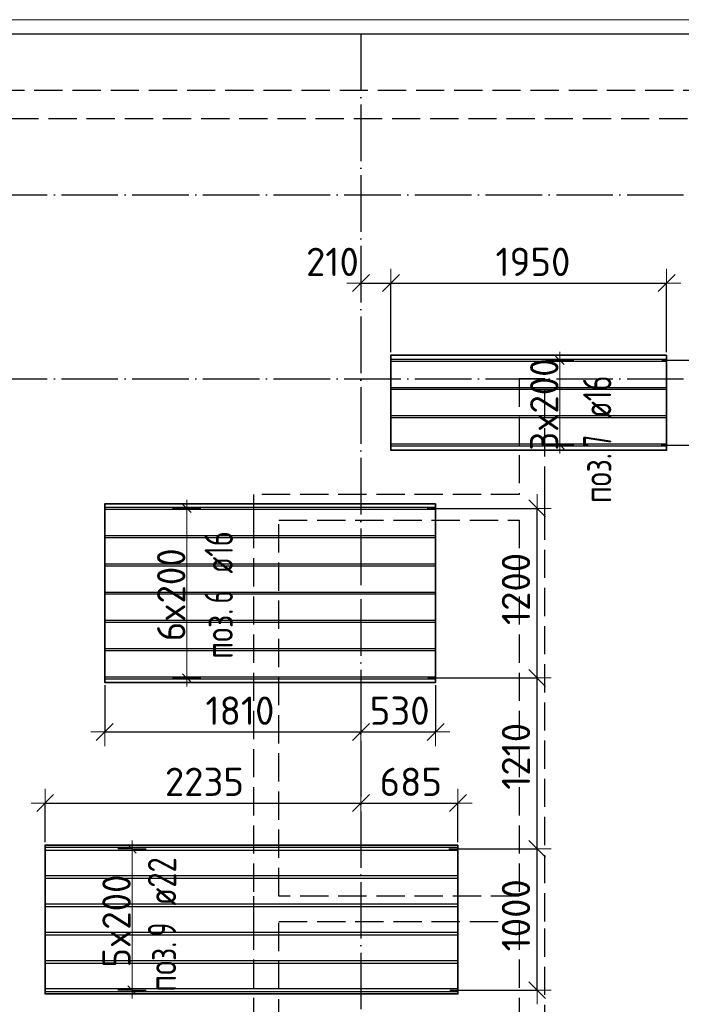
# Model space of a CAD drawing. Header units: millimetres. Extents: x 13527 to 139154, y -122592 to 61893.
# Tile 57 of 130: x 83406 to 88086, y -20526 to -13560. Entities that reach past the tile are written whole.
import ezdxf

# ---------------------------------------------------------------- set-up
doc = ezdxf.new("R2010")
doc.units = ezdxf.units.MM
doc.header["$PDMODE"] = 65
for name, pattern in [('______11', [500, 400, -50, 0, -50]), ('______2', [270, 200, -70]), ('______5', [1100, 800, -100, 100, -100])]:
    doc.linetypes.add(name, pattern=pattern)
for name, color, linetype, lineweight in [('Standard', 7, 'Continuous', 25), ('Размерная линия_ общее_1', 7, 'Continuous', 13), ('Стена_ общее', 7, 'Continuous', 35), ('Фундамент_ общее', 7, 'Continuous', 35)]:
    doc.layers.add(name, color=color, linetype=linetype, lineweight=lineweight)
doc.layers.add('Арм.стержн. Доп. Арм. ниж.зоны Х', color=7, linetype='Continuous', lineweight=35, true_color=0xff1cff)
doc.layers.add('Осевая линия_ общее', color=7, linetype='______5', lineweight=13, true_color=0xa0a0a0)
doc.styles.add('ISOCPEUR', font='isocpeur.ttf')
doc.dimstyles.new('DIMSTYLE_11', dxfattribs={"dimtxt": 200, "dimasz": 200, "dimexe": 0, "dimexo": 0, "dimgap": 100, "dimtad": 0, "dimdec": 0, "dimrnd": 5, "dimzin": 12, "dimdsep": 46, "dimtxsty": 'ISOCPEUR', "dimblk1": 'ALL_ML_STRICH', "dimblk2": 'ALL_ML_STRICH', "dimsah": 1, "dimcen": 0, "dimclrd": 7, "dimclre": 256, "dimclrt": 7, "dimadec": 0, "dimazin": 0, "dimtfac": 1, "dimtdec": 0, "dimtix": 1, "dimtmove": 2, "dimatfit": 3, "dimfxl": 0, "dimtvp": 1.2, "dimtzin": 0, "dimlwd": 0, "dimlwe": -3, "dimarcsym": 0})
doc.dimstyles.new('DIMSTYLE_8', dxfattribs={"dimtxt": 200, "dimasz": 200, "dimexe": 0, "dimexo": 0, "dimgap": 100, "dimtad": 2, "dimdec": 0, "dimrnd": 5, "dimzin": 12, "dimdsep": 46, "dimtxsty": 'ISOCPEUR', "dimblk1": 'ALL_ML_STRICH', "dimblk2": 'ALL_ML_STRICH', "dimsah": 1, "dimcen": 0, "dimclrd": 7, "dimclre": 256, "dimclrt": 7, "dimadec": 0, "dimazin": 0, "dimtfac": 1, "dimtdec": 0, "dimtix": 1, "dimtmove": 2, "dimatfit": 3, "dimfxl": 0, "dimtvp": 1.2, "dimtzin": 0, "dimlwd": 0, "dimlwe": -3, "dimarcsym": 0})
doc.dimstyles.new('DIMSTYLE_9', dxfattribs={"dimtxt": 200, "dimasz": 200, "dimexe": 0, "dimexo": 0, "dimgap": 100, "dimtad": 2, "dimdec": 0, "dimrnd": 5, "dimzin": 12, "dimdsep": 46, "dimtxsty": 'ISOCPEUR', "dimblk1": 'ALL_ML_STRICH', "dimblk2": 'ALL_ML_STRICH', "dimsah": 1, "dimcen": 0, "dimclrd": 7, "dimclre": 256, "dimclrt": 7, "dimadec": 0, "dimazin": 0, "dimtfac": 1, "dimtdec": 0, "dimtix": 1, "dimtmove": 2, "dimatfit": 3, "dimfxl": 0, "dimtzin": 0, "dimlwd": 0, "dimlwe": -3, "dimarcsym": 0})

# ---------------------------------------------------------------- blocks, each defined once
blk = doc.blocks.new('СЛОЖНЫЙ_ОБЪЕКТ_2')
at = {"layer": 'Стена_ общее', "color": 9, "linetype": '______2', "lineweight": -3, "true_color": 0xc7c7c7, "transparency": 33554687}
for p, q in [((89650, -14060), (81790, -14060)), ((81990, -14260), (89650, -14260)), ((86940, -16100), (86940, -16920)), ((87120, -16100), (86940, -16100)), ((87120, -16920), (87120, -16100)), ((85060, -16920), (85060, -17100)), ((86940, -16920), (85060, -16920)), ((87120, -17100), (87120, -16920)), ((85060, -17100), (85060, -19760)), ((85240, -19760), (85240, -17100)), ((85240, -17100), (86940, -17100)), ((86940, -17100), (86940, -19760)), ((87120, -19940), (87120, -17100)), ((85060, -19760), (85060, -19940)), ((86940, -19760), (85240, -19760)), ((85060, -19940), (85060, -21500)), ((85240, -21500), (85240, -19940)), ((85240, -19940), (86940, -19940)), ((86940, -19940), (86940, -21500)), ((87120, -21000), (87120, -19940))]:
    blk.add_line(p, q, dxfattribs=at)
blk = doc.blocks.new('ALL_ML_STRICH')
at = {"color": 0, "linetype": 'ByBlock', "lineweight": -2}
for p, q in [((0, -0.5), (0, 0.5)), ((-1, 0), (0.5, 0)), ((-0.3, -0.3), (0.3, 0.3))]:
    blk.add_line(p, q, dxfattribs=at)
blk = doc.blocks.new('*D91')
at = {"layer": 'DEFPOINTS', "color": 7, "linetype": 'Continuous', "lineweight": 13, "transparency": 33554687}
for p in [(83586.6, -19101.9), (85820, -19134.2), (83586.6, -19399.1)]:
    blk.add_point(p, dxfattribs=at)
at = {"layer": 'Размерная линия_ общее_1', "color": 253, "linetype": 'Continuous', "lineweight": -2, "true_color": 0xa0a0a0, "transparency": 33554687}
for p, q in [((83586.6, -19379.1), (83586.6, -19101.9)), ((85820, -19114.2), (85820, -19101.9))]:
    blk.add_line(p, q, dxfattribs=at)
at = {"layer": 'Размерная линия_ общее_1', "color": 7, "linetype": 'Continuous', "lineweight": -2, "transparency": 33554687}
blk.add_line((83586.6, -19101.9), (85820, -19101.9), dxfattribs=at)
at = {"layer": 'Размерная линия_ общее_1', "color": 7, "linetype": 'Continuous', "lineweight": 13, "transparency": 33554687, "xscale": 200, "yscale": 200, "zscale": 200, "rotation": 180}
blk.add_blockref('ALL_ML_STRICH', (83586.6, -19101.9), dxfattribs=at)
at = {"layer": 'Размерная линия_ общее_1', "color": 7, "linetype": 'Continuous', "lineweight": 13, "transparency": 33554687, "xscale": 200, "yscale": 200, "zscale": 200}
blk.add_blockref('ALL_ML_STRICH', (85820, -19101.9), dxfattribs=at)
at = {"layer": 'Размерная линия_ общее_1', "color": 7, "linetype": 'Continuous', "lineweight": 13, "transparency": 33554687, "insert": (84713.3, -18951.9), "char_height": 200, "width": 800, "attachment_point": 5, "style": 'ISOCPEUR'}
blk.add_mtext('\\A1;{2235}', dxfattribs=at)
blk = doc.blocks.new('*D92')
at = {"layer": 'DEFPOINTS', "color": 7, "linetype": 'Continuous', "lineweight": 13, "transparency": 33554687}
for p in [(85820, -19101.9), (85820, -19134.2), (86506.6, -19399.1)]:
    blk.add_point(p, dxfattribs=at)
at = {"layer": 'Размерная линия_ общее_1', "color": 253, "linetype": 'Continuous', "lineweight": -2, "true_color": 0xa0a0a0, "transparency": 33554687}
for p, q in [((85820, -19114.2), (85820, -19101.9)), ((86506.6, -19379.1), (86506.6, -19101.9))]:
    blk.add_line(p, q, dxfattribs=at)
at = {"layer": 'Размерная линия_ общее_1', "color": 7, "linetype": 'Continuous', "lineweight": -2, "transparency": 33554687}
blk.add_line((85820, -19101.9), (86506.6, -19101.9), dxfattribs=at)
at = {"layer": 'Размерная линия_ общее_1', "color": 7, "linetype": 'Continuous', "lineweight": 13, "transparency": 33554687, "xscale": 200, "yscale": 200, "zscale": 200, "rotation": 180}
blk.add_blockref('ALL_ML_STRICH', (85820, -19101.9), dxfattribs=at)
at = {"layer": 'Размерная линия_ общее_1', "color": 7, "linetype": 'Continuous', "lineweight": 13, "transparency": 33554687, "xscale": 200, "yscale": 200, "zscale": 200}
blk.add_blockref('ALL_ML_STRICH', (86506.6, -19101.9), dxfattribs=at)
at = {"layer": 'Размерная линия_ общее_1', "color": 7, "linetype": 'Continuous', "lineweight": 13, "transparency": 33554687, "insert": (86173.3, -18951.9), "char_height": 200, "width": 600, "attachment_point": 5, "style": 'ISOCPEUR'}
blk.add_mtext('\\A1;{685}', dxfattribs=at)
blk = doc.blocks.new('*D129')
at = {"layer": 'DEFPOINTS', "color": 7, "linetype": 'Continuous', "lineweight": 13, "transparency": 33554687}
for p in [(84008.5, -18249.3), (85820, -18477.6), (84008.5, -18598.6)]:
    blk.add_point(p, dxfattribs=at)
at = {"layer": 'Размерная линия_ общее_1', "color": 253, "linetype": 'Continuous', "lineweight": -2, "true_color": 0xa0a0a0, "transparency": 33554687}
for p, q in [((84008.5, -18269.3), (84008.5, -18598.6)), ((85820, -18497.6), (85820, -18598.6))]:
    blk.add_line(p, q, dxfattribs=at)
at = {"layer": 'Размерная линия_ общее_1', "color": 7, "linetype": 'Continuous', "lineweight": -2, "transparency": 33554687}
blk.add_line((84008.5, -18598.6), (85820, -18598.6), dxfattribs=at)
at = {"layer": 'Размерная линия_ общее_1', "color": 7, "linetype": 'Continuous', "lineweight": 13, "transparency": 33554687, "xscale": 200, "yscale": 200, "zscale": 200, "rotation": 180}
blk.add_blockref('ALL_ML_STRICH', (84008.5, -18598.6), dxfattribs=at)
at = {"layer": 'Размерная линия_ общее_1', "color": 7, "linetype": 'Continuous', "lineweight": 13, "transparency": 33554687, "xscale": 200, "yscale": 200, "zscale": 200}
blk.add_blockref('ALL_ML_STRICH', (85820, -18598.6), dxfattribs=at)
at = {"layer": 'Размерная линия_ общее_1', "color": 7, "linetype": 'Continuous', "lineweight": 13, "transparency": 33554687, "insert": (84964.3, -18448.6), "char_height": 200, "width": 800, "attachment_point": 5, "style": 'ISOCPEUR'}
blk.add_mtext('\\A1;{1810}', dxfattribs=at)
blk = doc.blocks.new('*D130')
at = {"layer": 'DEFPOINTS', "color": 7, "linetype": 'Continuous', "lineweight": 13, "transparency": 33554687}
for p in [(86348.5, -18249.3), (85820, -18477.6), (85820, -18598.6)]:
    blk.add_point(p, dxfattribs=at)
at = {"layer": 'Размерная линия_ общее_1', "color": 253, "linetype": 'Continuous', "lineweight": -2, "true_color": 0xa0a0a0, "transparency": 33554687}
for p, q in [((86348.5, -18269.3), (86348.5, -18598.6)), ((85820, -18497.6), (85820, -18598.6))]:
    blk.add_line(p, q, dxfattribs=at)
at = {"layer": 'Размерная линия_ общее_1', "color": 7, "linetype": 'Continuous', "lineweight": -2, "transparency": 33554687}
blk.add_line((85820, -18598.6), (86348.5, -18598.6), dxfattribs=at)
at = {"layer": 'Размерная линия_ общее_1', "color": 7, "linetype": 'Continuous', "lineweight": 13, "transparency": 33554687, "xscale": 200, "yscale": 200, "zscale": 200, "rotation": 180}
blk.add_blockref('ALL_ML_STRICH', (85820, -18598.6), dxfattribs=at)
at = {"layer": 'Размерная линия_ общее_1', "color": 7, "linetype": 'Continuous', "lineweight": 13, "transparency": 33554687, "xscale": 200, "yscale": 200, "zscale": 200}
blk.add_blockref('ALL_ML_STRICH', (86348.5, -18598.6), dxfattribs=at)
at = {"layer": 'Размерная линия_ общее_1', "color": 7, "linetype": 'Continuous', "lineweight": 13, "transparency": 33554687, "insert": (86094.3, -18448.6), "char_height": 200, "width": 600, "attachment_point": 5, "style": 'ISOCPEUR'}
blk.add_mtext('\\A1;{530}', dxfattribs=at)
blk = doc.blocks.new('*D131')
at = {"layer": 'DEFPOINTS', "color": 7, "linetype": 'Continuous', "lineweight": 13, "transparency": 33554687}
for p in [(86421.5, -19426.1), (86427.9, -20426.1), (87066.7, -20426.1)]:
    blk.add_point(p, dxfattribs=at)
at = {"layer": 'Размерная линия_ общее_1', "color": 253, "linetype": 'Continuous', "lineweight": -2, "true_color": 0xa0a0a0, "transparency": 33554687}
for p, q in [((86441.5, -19426.1), (87066.7, -19426.1)), ((86447.9, -20426.1), (87066.7, -20426.1))]:
    blk.add_line(p, q, dxfattribs=at)
at = {"layer": 'Размерная линия_ общее_1', "color": 7, "linetype": 'Continuous', "lineweight": -2, "transparency": 33554687}
blk.add_line((87066.7, -20426.1), (87066.7, -19426.1), dxfattribs=at)
at = {"layer": 'Размерная линия_ общее_1', "color": 7, "linetype": 'Continuous', "lineweight": 13, "transparency": 33554687, "xscale": 200, "yscale": 200, "zscale": 200}
for p, rotation in [((87066.7, -19426.1), 90), ((87066.7, -20426.1), 270)]:
    blk.add_blockref('ALL_ML_STRICH', p, dxfattribs=dict(at, rotation=rotation))
at = {"layer": 'Размерная линия_ общее_1', "color": 7, "linetype": 'Continuous', "lineweight": 13, "transparency": 33554687, "insert": (86916.7, -19896.1), "char_height": 200, "width": 800, "attachment_point": 5, "rotation": 90, "style": 'ISOCPEUR'}
blk.add_mtext('\\A1;{1000}', dxfattribs=at)
blk = doc.blocks.new('*D132')
at = {"layer": 'DEFPOINTS', "color": 7, "linetype": 'Continuous', "lineweight": 13, "transparency": 33554687}
for p in [(86272.8, -18217.3), (86421.5, -19426.1), (87066.7, -19426.1)]:
    blk.add_point(p, dxfattribs=at)
at = {"layer": 'Размерная линия_ общее_1', "color": 253, "linetype": 'Continuous', "lineweight": -2, "true_color": 0xa0a0a0, "transparency": 33554687}
for p, q in [((86292.8, -18217.3), (87066.7, -18217.3)), ((86441.5, -19426.1), (87066.7, -19426.1))]:
    blk.add_line(p, q, dxfattribs=at)
at = {"layer": 'Размерная линия_ общее_1', "color": 7, "linetype": 'Continuous', "lineweight": -2, "transparency": 33554687}
blk.add_line((87066.7, -19426.1), (87066.7, -18217.3), dxfattribs=at)
at = {"layer": 'Размерная линия_ общее_1', "color": 7, "linetype": 'Continuous', "lineweight": 13, "transparency": 33554687, "xscale": 200, "yscale": 200, "zscale": 200}
for p, rotation in [((87066.7, -18217.3), 90), ((87066.7, -19426.1), 270)]:
    blk.add_blockref('ALL_ML_STRICH', p, dxfattribs=dict(at, rotation=rotation))
at = {"layer": 'Размерная линия_ общее_1', "color": 7, "linetype": 'Continuous', "lineweight": 13, "transparency": 33554687, "insert": (86916.7, -18771.7), "char_height": 200, "width": 800, "attachment_point": 5, "rotation": 90, "style": 'ISOCPEUR'}
blk.add_mtext('\\A1;{1210}', dxfattribs=at)
blk = doc.blocks.new('*D133')
at = {"layer": 'DEFPOINTS', "color": 7, "linetype": 'Continuous', "lineweight": 13, "transparency": 33554687}
for p in [(86269.1, -17017.3), (86272.8, -18217.3), (87066.7, -18217.3)]:
    blk.add_point(p, dxfattribs=at)
at = {"layer": 'Размерная линия_ общее_1', "color": 253, "linetype": 'Continuous', "lineweight": -2, "true_color": 0xa0a0a0, "transparency": 33554687}
for p, q in [((86289.1, -17017.3), (87066.7, -17017.3)), ((86292.8, -18217.3), (87066.7, -18217.3))]:
    blk.add_line(p, q, dxfattribs=at)
at = {"layer": 'Размерная линия_ общее_1', "color": 7, "linetype": 'Continuous', "lineweight": -2, "transparency": 33554687}
blk.add_line((87066.7, -18217.3), (87066.7, -17017.3), dxfattribs=at)
at = {"layer": 'Размерная линия_ общее_1', "color": 7, "linetype": 'Continuous', "lineweight": 13, "transparency": 33554687, "xscale": 200, "yscale": 200, "zscale": 200}
for p, rotation in [((87066.7, -17017.3), 90), ((87066.7, -18217.3), 270)]:
    blk.add_blockref('ALL_ML_STRICH', p, dxfattribs=dict(at, rotation=rotation))
at = {"layer": 'Размерная линия_ общее_1', "color": 7, "linetype": 'Continuous', "lineweight": 13, "transparency": 33554687, "insert": (86916.7, -17587.3), "char_height": 200, "width": 800, "attachment_point": 5, "rotation": 90, "style": 'ISOCPEUR'}
blk.add_mtext('\\A1;{1200}', dxfattribs=at)
blk = doc.blocks.new('*D140')
at = {"layer": 'DEFPOINTS', "color": 7, "linetype": 'Continuous', "lineweight": 13, "transparency": 33554687}
for p in [(85820, -15423.1), (85820, -15433.2), (86032, -15932.5)]:
    blk.add_point(p, dxfattribs=at)
at = {"layer": 'Размерная линия_ общее_1', "color": 253, "linetype": 'Continuous', "lineweight": -2, "true_color": 0xa0a0a0, "transparency": 33554687}
for p, q in [((85820, -15423.1), (85820, -15423.1)), ((86032, -15912.5), (86032, -15423.1))]:
    blk.add_line(p, q, dxfattribs=at)
at = {"layer": 'Размерная линия_ общее_1', "color": 7, "linetype": 'Continuous', "lineweight": -2, "transparency": 33554687}
blk.add_line((85820, -15423.1), (86032, -15423.1), dxfattribs=at)
at = {"layer": 'Размерная линия_ общее_1', "color": 7, "linetype": 'Continuous', "lineweight": 13, "transparency": 33554687, "xscale": 200, "yscale": 200, "zscale": 200, "rotation": 180}
blk.add_blockref('ALL_ML_STRICH', (85820, -15423.1), dxfattribs=at)
at = {"layer": 'Размерная линия_ общее_1', "color": 7, "linetype": 'Continuous', "lineweight": 13, "transparency": 33554687, "xscale": 200, "yscale": 200, "zscale": 200}
blk.add_blockref('ALL_ML_STRICH', (86032, -15423.1), dxfattribs=at)
at = {"layer": 'Размерная линия_ общее_1', "color": 7, "linetype": 'Continuous', "lineweight": 13, "transparency": 33554687, "insert": (85618.7, -15273.5), "char_height": 200, "width": 600, "attachment_point": 5, "style": 'ISOCPEUR'}
blk.add_mtext('\\A1;{210}', dxfattribs=at)
blk = doc.blocks.new('*D141')
at = {"layer": 'DEFPOINTS', "color": 7, "linetype": 'Continuous', "lineweight": 13, "transparency": 33554687}
for p in [(86032, -15423.1), (86032, -15932.5), (87982, -15932.5)]:
    blk.add_point(p, dxfattribs=at)
at = {"layer": 'Размерная линия_ общее_1', "color": 253, "linetype": 'Continuous', "lineweight": -2, "true_color": 0xa0a0a0, "transparency": 33554687}
for p, q in [((86032, -15912.5), (86032, -15423.1)), ((87982, -15912.5), (87982, -15423.1))]:
    blk.add_line(p, q, dxfattribs=at)
at = {"layer": 'Размерная линия_ общее_1', "color": 7, "linetype": 'Continuous', "lineweight": -2, "transparency": 33554687}
blk.add_line((86032, -15423.1), (87982, -15423.1), dxfattribs=at)
at = {"layer": 'Размерная линия_ общее_1', "color": 7, "linetype": 'Continuous', "lineweight": 13, "transparency": 33554687, "xscale": 200, "yscale": 200, "zscale": 200, "rotation": 180}
blk.add_blockref('ALL_ML_STRICH', (86032, -15423.1), dxfattribs=at)
at = {"layer": 'Размерная линия_ общее_1', "color": 7, "linetype": 'Continuous', "lineweight": 13, "transparency": 33554687, "xscale": 200, "yscale": 200, "zscale": 200}
blk.add_blockref('ALL_ML_STRICH', (87982, -15423.1), dxfattribs=at)
at = {"layer": 'Размерная линия_ общее_1', "color": 7, "linetype": 'Continuous', "lineweight": 13, "transparency": 33554687, "insert": (87037, -15273.1), "char_height": 200, "width": 800, "attachment_point": 5, "style": 'ISOCPEUR'}
blk.add_mtext('\\A1;{1950}', dxfattribs=at)
blk = doc.blocks.new('*D142')
at = {"layer": 'DEFPOINTS', "color": 7, "linetype": 'Continuous', "lineweight": 13, "transparency": 33554687}
for p in [(88235.7, -16100), (87923.3, -16569.5), (88481.6, -16569.5)]:
    blk.add_point(p, dxfattribs=at)
at = {"layer": 'Размерная линия_ общее_1', "color": 253, "linetype": 'Continuous', "lineweight": -2, "true_color": 0xa0a0a0, "transparency": 33554687}
for p, q in [((88481.6, -16100), (88481.6, -16100)), ((87943.3, -16569.5), (88481.6, -16569.5))]:
    blk.add_line(p, q, dxfattribs=at)
at = {"layer": 'Размерная линия_ общее_1', "color": 7, "linetype": 'Continuous', "lineweight": -2, "transparency": 33554687}
blk.add_line((88481.6, -16569.5), (88481.6, -16100), dxfattribs=at)
at = {"layer": 'Размерная линия_ общее_1', "color": 7, "linetype": 'Continuous', "lineweight": 13, "transparency": 33554687, "xscale": 200, "yscale": 200, "zscale": 200}
for p, rotation in [((88481.6, -16100), 90), ((88481.6, -16569.5), 270)]:
    blk.add_blockref('ALL_ML_STRICH', p, dxfattribs=dict(at, rotation=rotation))
at = {"layer": 'Размерная линия_ общее_1', "color": 7, "linetype": 'Continuous', "lineweight": 13, "transparency": 33554687, "insert": (88736.9, -16022.5), "char_height": 200, "width": 600, "attachment_point": 5, "rotation": 90, "style": 'ISOCPEUR'}
blk.add_mtext('\\A1;{470}', dxfattribs=at)
blk = doc.blocks.new('*D143')
at = {"layer": 'DEFPOINTS', "color": 7, "linetype": 'Continuous', "lineweight": 13, "transparency": 33554687}
for p in [(87928.6, -15969.5), (88235.7, -16100), (88481.6, -16100)]:
    blk.add_point(p, dxfattribs=at)
at = {"layer": 'Размерная линия_ общее_1', "color": 253, "linetype": 'Continuous', "lineweight": -2, "true_color": 0xa0a0a0, "transparency": 33554687}
for p, q in [((87948.6, -15969.5), (88481.6, -15969.5)), ((88481.6, -16100), (88481.6, -16100))]:
    blk.add_line(p, q, dxfattribs=at)
at = {"layer": 'Размерная линия_ общее_1', "color": 7, "linetype": 'Continuous', "lineweight": -2, "transparency": 33554687}
blk.add_line((88481.6, -16100), (88481.6, -15969.5), dxfattribs=at)
at = {"layer": 'Размерная линия_ общее_1', "color": 7, "linetype": 'Continuous', "lineweight": 13, "transparency": 33554687, "xscale": 200, "yscale": 200, "zscale": 200}
for p, rotation in [((88481.6, -15969.5), 90), ((88481.6, -16100), 270)]:
    blk.add_blockref('ALL_ML_STRICH', p, dxfattribs=dict(at, rotation=rotation))
at = {"layer": 'Размерная линия_ общее_1', "color": 7, "linetype": 'Continuous', "lineweight": 13, "transparency": 33554687, "insert": (88332, -15648.2), "char_height": 200, "width": 600, "attachment_point": 5, "rotation": 90, "style": 'ISOCPEUR'}
blk.add_mtext('\\A1;{130}', dxfattribs=at)

msp = doc.modelspace()

# ---------------------------------------------------------------- linework, layer by layer
at = {"layer": 'Standard', "color": 7, "linetype": 'Continuous', "lineweight": 13, "transparency": 33554687}
msp.add_lwpolyline([(75100, -30750), (117980, -30750), (117980, -13560), (75100, -13560), (75100, -30750)], dxfattribs=at)
at = {"layer": 'Арм.стержн. Доп. Арм. ниж.зоны Х', "color": 7, "linetype": 'Continuous', "lineweight": 25, "transparency": 33554687}
for p, q in [((87256.9, -15999.5), (87196.9, -15939.5)), ((87256.9, -16599.5), (87196.9, -16539.5)), ((84618.2, -17047.3), (84558.2, -16987.3)), ((84618.2, -18247.3), (84558.2, -18187.3)), ((84231.4, -19456.1), (84171.4, -19396.1)), ((84231.4, -20456.1), (84171.4, -20396.1))]:
    msp.add_line(p, q, dxfattribs=at)
at = {"layer": 'Арм.стержн. Доп. Арм. ниж.зоны Х', "color": 7, "linetype": 'Continuous', "lineweight": 13, "transparency": 33554687}
for p, q in [((87226.9, -15969.5), (87226.9, -15909.5)), ((87226.9, -16569.5), (87226.9, -15969.5)), ((87226.9, -16569.5), (87226.9, -16629.5)), ((84588.2, -17017.3), (84588.2, -16957.3)), ((84588.2, -18217.3), (84588.2, -18277.3)), ((84201.4, -19426.1), (84201.4, -19366.1)), ((84201.4, -20426.1), (84201.4, -20486.1))]:
    msp.add_line(p, q, dxfattribs=at)
at = {"layer": 'Арм.стержн. Доп. Арм. ниж.зоны Х', "color": 253, "linetype": 'Continuous', "lineweight": -3, "true_color": 0xa0a0a0, "transparency": 33554687}
for p, q in [((87226.9, -15969.5), (87126.9, -15969.5)), ((87226.9, -15969.5), (87326.9, -15969.5)), ((87226.9, -16569.5), (87126.9, -16569.5)), ((87226.9, -16569.5), (87326.9, -16569.5)), ((84588.2, -17017.3), (84488.2, -17017.3)), ((84588.2, -17017.3), (84688.2, -17017.3)), ((84588.2, -18217.3), (84488.2, -18217.3)), ((84588.2, -18217.3), (84688.2, -18217.3)), ((84201.4, -19426.1), (84101.4, -19426.1)), ((84201.4, -19426.1), (84301.4, -19426.1)), ((84201.4, -20426.1), (84101.4, -20426.1)), ((84201.4, -20426.1), (84301.4, -20426.1))]:
    msp.add_line(p, q, dxfattribs=at)
at = {"layer": 'Арм.стержн. Доп. Арм. ниж.зоны Х', "color": 52, "linetype": 'Continuous', "lineweight": 35, "transparency": 33554687}
for points in [[(87982, -15932.5), (86032, -15932.5), (86032, -16606.5), (87982, -16606.5), (87982, -15932.5)], [(86348.5, -16985.3), (84008.5, -16985.3), (84008.5, -18249.3), (86348.5, -18249.3), (86348.5, -16985.3)], [(86506.6, -19399.1), (83586.6, -19399.1), (83586.6, -20453.1), (86506.6, -20453.1), (86506.6, -19399.1)]]:
    msp.add_lwpolyline(points, dxfattribs=at)
at = {"layer": 'Арм.стержн. Доп. Арм. ниж.зоны Х', "color": 7, "linetype": 'Continuous', "lineweight": 25, "transparency": 33554687}
for points in [[(86032, -15961.5), (87982, -15961.5), (87982, -15977.5), (86032, -15977.5), (86032, -15961.5)], [(86032, -16161.5), (87982, -16161.5), (87982, -16177.5), (86032, -16177.5), (86032, -16161.5)], [(86032, -16361.5), (87982, -16361.5), (87982, -16377.5), (86032, -16377.5), (86032, -16361.5)], [(86032, -16561.5), (87982, -16561.5), (87982, -16577.5), (86032, -16577.5), (86032, -16561.5)], [(84008.5, -17009.3), (86348.5, -17009.3), (86348.5, -17025.3), (84008.5, -17025.3), (84008.5, -17009.3)], [(84008.5, -17209.3), (86348.5, -17209.3), (86348.5, -17225.3), (84008.5, -17225.3), (84008.5, -17209.3)], [(84008.5, -17409.3), (86348.5, -17409.3), (86348.5, -17425.3), (84008.5, -17425.3), (84008.5, -17409.3)], [(84008.5, -17609.3), (86348.5, -17609.3), (86348.5, -17625.3), (84008.5, -17625.3), (84008.5, -17609.3)], [(84008.5, -17809.3), (86348.5, -17809.3), (86348.5, -17825.3), (84008.5, -17825.3), (84008.5, -17809.3)], [(84008.5, -18009.3), (86348.5, -18009.3), (86348.5, -18025.3), (84008.5, -18025.3), (84008.5, -18009.3)], [(84008.5, -18209.3), (86348.5, -18209.3), (86348.5, -18225.3), (84008.5, -18225.3), (84008.5, -18209.3)], [(83586.6, -19415.1), (86506.6, -19415.1), (86506.6, -19437.1), (83586.6, -19437.1), (83586.6, -19415.1)], [(83586.6, -19615.1), (86506.6, -19615.1), (86506.6, -19637.1), (83586.6, -19637.1), (83586.6, -19615.1)], [(83586.6, -19815.1), (86506.6, -19815.1), (86506.6, -19837.1), (83586.6, -19837.1), (83586.6, -19815.1)], [(83586.6, -20015.1), (86506.6, -20015.1), (86506.6, -20037.1), (83586.6, -20037.1), (83586.6, -20015.1)], [(83586.6, -20215.1), (86506.6, -20215.1), (86506.6, -20237.1), (83586.6, -20237.1), (83586.6, -20215.1)], [(83586.6, -20415.1), (86506.6, -20415.1), (86506.6, -20437.1), (83586.6, -20437.1), (83586.6, -20415.1)]]:
    msp.add_lwpolyline(points, dxfattribs=at)
at = {"layer": 'Арм.стержн. Доп. Арм. ниж.зоны Х', "color": 7, "linetype": 'Continuous', "lineweight": 13, "transparency": 33554687}
for points in [[(84588.2, -18217.3), (84588.2, -18057.3), (84588.2, -18057.3), (84588.2, -18057.3), (84588.2, -18057.3), (84588.2, -17177.3), (84588.2, -17177.3), (84588.2, -17017.3)], [(84201.4, -20426.1), (84201.4, -20366.1), (84201.4, -20366.1), (84201.4, -20366.1), (84201.4, -20366.1), (84201.4, -19486.1), (84201.4, -19486.1), (84201.4, -19426.1)]]:
    msp.add_lwpolyline(points, dxfattribs=at)
at = {"layer": 'Осевая линия_ общее', "color": 253, "linetype": '______11', "lineweight": -3, "true_color": 0xa0a0a0, "transparency": 33554687}
for p, q in [((85820, -13660), (85820, -31877.9)), ((75200, -14800), (119325.4, -14800)), ((75200, -16100), (119325.4, -16100))]:
    msp.add_line(p, q, dxfattribs=at)
at = {"layer": 'Фундамент_ общее', "color": 7, "lineweight": 25, "transparency": 33554687}
msp.add_line((81390, -13660), (90250, -13660), dxfattribs=at)
at = {"layer": 'Фундамент_ общее', "color": 7, "linetype": 'Continuous', "lineweight": 25, "transparency": 33554687}
msp.add_line((81390, -13660), (90250, -13660), dxfattribs=at)

# ---------------------------------------------------------------- block references
at = {"layer": 'Стена_ общее', "color": 9, "linetype": '______2', "lineweight": -3, "true_color": 0xc7c7c7, "transparency": 33554687}
msp.add_blockref('СЛОЖНЫЙ_ОБЪЕКТ_2', (0, 0), dxfattribs=at)

# ---------------------------------------------------------------- texts
at = {"layer": 'Арм.стержн. Доп. Арм. ниж.зоны Х', "color": 7, "linetype": 'Continuous', "lineweight": 13, "transparency": 33554687, "char_height": 200, "width": 793.963, "attachment_point": 7, "rotation": 90, "style": 'ISOCPEUR'}
for s, insert in [('\\W0.95;3x200', (87216.9, -16609.5)), ('\\W0.95;6x200', (84578.2, -17957.3)), ('\\W0.95;5x200', (84191.4, -20266.1))]:
    msp.add_mtext(s, dxfattribs=dict(at, insert=insert))
at = {"layer": 'Арм.стержн. Доп. Арм. ниж.зоны Х', "color": 7, "linetype": 'Continuous', "lineweight": 25, "transparency": 33554687, "char_height": 200, "attachment_point": 7, "rotation": 90, "style": 'ISOCPEUR'}
for s, insert, width in [('\\W0.74; ø16 ', (87591.7, -16471.8), 624.254), ('\\W0.65;7', (87591.7, -16588.5), 181.337), ('\\W0.77;поз.', (87591.7, -16980.1), 468.039), ('\\W0.74; ø16 ', (84914.5, -17572.4), 624.254), ('\\W0.65;6', (84914.5, -17689), 181.337), ('\\W0.77;поз.', (84914.5, -18080.7), 468.039), ('\\W0.79; ø22 ', (84513.6, -19928.3), 661.987), ('\\W0.65;9', (84513.6, -20045), 181.337), ('\\W0.77;поз.', (84513.6, -20436.7), 468.039)]:
    msp.add_mtext(s, dxfattribs=dict(at, insert=insert, width=width))

# ---------------------------------------------------------------- dimensions: what is measured, and where the dimension line sits
at = {"layer": 'Размерная линия_ общее_1', "color": 7, "linetype": 'Continuous', "lineweight": 13, "transparency": 33554687}
for base, p1, p2, dimstyle, picture, middle in [((86032, -15423.1), (85820, -15423.1), (86032, -15912.5), 'DIMSTYLE_8', '*D140', (85618.7, -15273.5)), ((87982, -15423.1), (86032, -15912.5), (87982, -15912.5), 'DIMSTYLE_9', '*D141', (87037, -15273.1)), ((85820, -18598.6194), (84008.53, -18269.3331), (85820, -18497.6367), 'DIMSTYLE_9', '*D129', (84964.265, -18448.6194)), ((86348.53, -18598.6194), (85820, -18497.6367), (86348.53, -18269.3331), 'DIMSTYLE_8', '*D130', (86094.265, -18448.6194)), ((85820, -19101.9), (83586.6, -19379.1), (85820, -19114.2), 'DIMSTYLE_9', '*D91', (84713.3, -18951.9)), ((86506.6, -19101.9), (85820, -19114.2), (86506.6, -19379.1), 'DIMSTYLE_9', '*D92', (86173.3, -18951.9))]:
    dim = msp.add_linear_dim(base=base, p1=p1, p2=p2, dimstyle=dimstyle, override={"dimpost": '<>', "dimclrd": 7, "dimclre": 253, "dimclrt": 7, "dimlwd": 0, "dimlwe": 65533}, dxfattribs=at)
    dim.commit()
    dim.dimension.update_dxf_attribs({"geometry": picture, "text_midpoint": middle, "dimtype": 160})
for base, p1, p2, dimstyle, picture, middle in [((88481.5965, -15969.4578), (88481.5965, -16100), (87948.5993, -15969.4578), 'DIMSTYLE_8', '*D143', (88331.993, -15648.1921)), ((88481.5965, -16100), (87943.3043, -16569.4578), (88481.5965, -16100), 'DIMSTYLE_11', '*D142', (88736.8921, -16022.5266)), ((87066.7, -17017.3), (86292.8, -18217.3), (86289.1, -17017.3), 'DIMSTYLE_9', '*D133', (86916.7, -17587.3)), ((87066.7, -18217.3), (86441.5, -19426.1), (86292.8, -18217.3), 'DIMSTYLE_9', '*D132', (86916.7, -18771.7)), ((87066.7, -19426.1), (86447.9, -20426.1), (86441.5, -19426.1), 'DIMSTYLE_9', '*D131', (86916.7, -19896.1))]:
    dim = msp.add_linear_dim(base=base, p1=p1, p2=p2, angle=90, dimstyle=dimstyle, override={"dimpost": '<>', "dimclrd": 7, "dimclre": 253, "dimclrt": 7, "dimlwd": 0, "dimlwe": 65533}, dxfattribs=at)
    dim.commit()
    dim.dimension.update_dxf_attribs({"geometry": picture, "text_midpoint": middle, "dimtype": 160})

doc.saveas('drawing.dxf')
